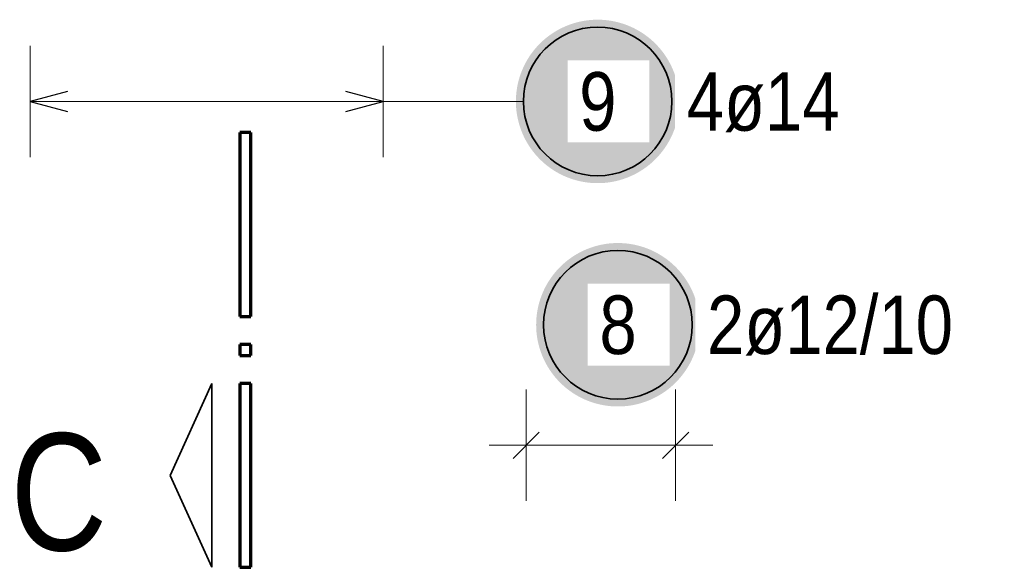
# Model space of a CAD drawing. Header units: millimetres. Extents: x -48 to 49.2, y -6.2 to 26.4.
# Tile 37 of 53: x 28.3 to 29.6, y 6.4 to 7.1. Entities that reach past the tile are written whole.
import ezdxf

# ---------------------------------------------------------------- set-up
doc = ezdxf.new("R2010")
doc.units = ezdxf.units.MM
doc.layers.add('Schraffuren', color=7, linetype='Continuous', lineweight=20)
doc.styles.add('Arial Narrow', font='ARIALN.TTF')

msp = doc.modelspace()

# ---------------------------------------------------------------- hatches: boundary and pattern name
at = {"layer": 'Schraffuren', "lineweight": 25, "true_color": 0xffffff}
for points in [[(29.15309, 7.005673), (29.153023, 7.009512), (29.152822, 7.013347), (29.152488, 7.017171), (29.15202, 7.020982), (29.151419, 7.024775), (29.150686, 7.028544), (29.149823, 7.032285), (29.148829, 7.035993), (29.147706, 7.039665), (29.146456, 7.043296), (29.14508, 7.04688), (29.14358, 7.050414), (29.141958, 7.053894), (29.140214, 7.057315), (29.138353, 7.060673), (29.136375, 7.063964), (29.134284, 7.067185), (29.132082, 7.07033), (29.129771, 7.073396), (29.127355, 7.07638), (29.124836, 7.079278), (29.122218, 7.082086), (29.119503, 7.084801), (29.116695, 7.087419), (29.113797, 7.089938), (29.110813, 7.092355), (29.107747, 7.094665), (29.104601, 7.096867), (29.101381, 7.098959), (29.09809, 7.100936), (29.094732, 7.102798), (29.091311, 7.104541), (29.087831, 7.106163), (29.084297, 7.107664), (29.080712, 7.10904), (29.077082, 7.11029), (29.07341, 7.111412), (29.069702, 7.112406), (29.06596, 7.11327), (29.062191, 7.114002), (29.058399, 7.114603), (29.054588, 7.115071), (29.050763, 7.115405), (29.046929, 7.115606), (29.04309, 7.115673), (29.039251, 7.115606), (29.035417, 7.115405), (29.031592, 7.115071), (29.027781, 7.114603), (29.023989, 7.114002), (29.02022, 7.11327), (29.016479, 7.112406), (29.01277, 7.111412), (29.009098, 7.11029), (29.005468, 7.10904), (29.001883, 7.107664), (28.998349, 7.106163), (28.994869, 7.104541), (28.991448, 7.102798), (28.98809, 7.100936), (28.984799, 7.098959), (28.981579, 7.096867), (28.978434, 7.094665), (28.975367, 7.092355), (28.972384, 7.089938), (28.969486, 7.087419), (28.966678, 7.084801), (28.963963, 7.082086), (28.961344, 7.079278), (28.958825, 7.07638), (28.956409, 7.073396), (28.954098, 7.07033), (28.951896, 7.067185), (28.949805, 7.063964), (28.947827, 7.060673), (28.945966, 7.057315), (28.944223, 7.053894), (28.9426, 7.050414), (28.9411, 7.04688), (28.939724, 7.043296), (28.938474, 7.039665), (28.937351, 7.035993), (28.936358, 7.032285), (28.935494, 7.028544), (28.934761, 7.024775), (28.934161, 7.020982), (28.933693, 7.017171), (28.933358, 7.013347), (28.933157, 7.009512), (28.93309, 7.005673), (28.933157, 7.001834), (28.933358, 6.998), (28.933693, 6.994175), (28.934161, 6.990364), (28.934761, 6.986572), (28.935494, 6.982803), (28.936358, 6.979062), (28.937351, 6.975353), (28.938474, 6.971681), (28.939724, 6.968051), (28.9411, 6.964467), (28.9426, 6.960932), (28.944223, 6.957453), (28.945966, 6.954031), (28.947827, 6.950673), (28.949805, 6.947382), (28.951896, 6.944162), (28.954098, 6.941017), (28.956409, 6.937951), (28.958825, 6.934967), (28.961344, 6.932069), (28.963963, 6.929261), (28.966678, 6.926546), (28.969486, 6.923927), (28.972384, 6.921408), (28.975367, 6.918992), (28.978434, 6.916681), (28.981579, 6.914479), (28.984799, 6.912388), (28.98809, 6.910411), (28.991448, 6.908549), (28.994869, 6.906806), (28.998349, 6.905183), (29.001883, 6.903683), (29.005468, 6.902307), (29.009098, 6.901057), (29.01277, 6.899935), (29.016479, 6.898941), (29.02022, 6.898077), (29.023989, 6.897344), (29.027781, 6.896744), (29.031592, 6.896276), (29.035417, 6.895941), (29.039251, 6.89574), (29.04309, 6.895673), (29.046929, 6.89574), (29.050763, 6.895941), (29.054588, 6.896276), (29.058399, 6.896744), (29.062191, 6.897344), (29.06596, 6.898077), (29.069702, 6.898941), (29.07341, 6.899935), (29.077082, 6.901057), (29.080712, 6.902307), (29.084297, 6.903683), (29.087831, 6.905183), (29.091311, 6.906806), (29.094732, 6.908549), (29.09809, 6.910411), (29.101381, 6.912388), (29.104601, 6.914479), (29.107747, 6.916681), (29.110813, 6.918992), (29.113797, 6.921408), (29.116695, 6.923927), (29.119503, 6.926546), (29.122218, 6.929261), (29.124836, 6.932069), (29.127355, 6.934967), (29.129771, 6.937951), (29.132082, 6.941017), (29.134284, 6.944162), (29.136375, 6.947382), (29.138353, 6.950673), (29.140214, 6.954031), (29.141958, 6.957453), (29.14358, 6.960932), (29.14508, 6.964467), (29.146456, 6.968051), (29.147706, 6.971681), (29.148829, 6.975353), (29.149823, 6.979062), (29.150686, 6.982803), (29.151419, 6.986572), (29.15202, 6.990364), (29.152488, 6.994175), (29.152822, 6.998)], [(29.180342, 6.705105), (29.180275, 6.708944), (29.180074, 6.712778), (29.179739, 6.716603), (29.179271, 6.720414), (29.178671, 6.724206), (29.177938, 6.727975), (29.177074, 6.731716), (29.176081, 6.735425), (29.174958, 6.739097), (29.173708, 6.742727), (29.172332, 6.746311), (29.170832, 6.749846), (29.169209, 6.753326), (29.167466, 6.756747), (29.165605, 6.760105), (29.163627, 6.763396), (29.161536, 6.766616), (29.159334, 6.769761), (29.157023, 6.772828), (29.154607, 6.775811), (29.152088, 6.778709), (29.149469, 6.781517), (29.146754, 6.784232), (29.143946, 6.786851), (29.141048, 6.78937), (29.138065, 6.791786), (29.134998, 6.794097), (29.131853, 6.796299), (29.128633, 6.79839), (29.125342, 6.800368), (29.121984, 6.802229), (29.118563, 6.803972), (29.115083, 6.805595), (29.111549, 6.807095), (29.107964, 6.808471), (29.104334, 6.809721), (29.100662, 6.810844), (29.096953, 6.811837), (29.093212, 6.812701), (29.089443, 6.813434), (29.085651, 6.814034), (29.08184, 6.814502), (29.078015, 6.814837), (29.074181, 6.815038), (29.070342, 6.815105), (29.066503, 6.815038), (29.062669, 6.814837), (29.058844, 6.814502), (29.055033, 6.814034), (29.051241, 6.813434), (29.047472, 6.812701), (29.04373, 6.811837), (29.040022, 6.810844), (29.03635, 6.809721), (29.03272, 6.808471), (29.029135, 6.807095), (29.025601, 6.805595), (29.022121, 6.803972), (29.0187, 6.802229), (29.015342, 6.800368), (29.012051, 6.79839), (29.008831, 6.796299), (29.005685, 6.794097), (29.002619, 6.791786), (28.999635, 6.78937), (28.996737, 6.786851), (28.993929, 6.784232), (28.991214, 6.781517), (28.988596, 6.778709), (28.986077, 6.775811), (28.983661, 6.772828), (28.98135, 6.769761), (28.979148, 6.766616), (28.977057, 6.763396), (28.975079, 6.760105), (28.973218, 6.756747), (28.971474, 6.753326), (28.969852, 6.749846), (28.968352, 6.746311), (28.966976, 6.742727), (28.965726, 6.739097), (28.964603, 6.735425), (28.963609, 6.731716), (28.962746, 6.727975), (28.962013, 6.724206), (28.961412, 6.720414), (28.960944, 6.716603), (28.96061, 6.712778), (28.960409, 6.708944), (28.960342, 6.705105), (28.960409, 6.701266), (28.96061, 6.697432), (28.960944, 6.693607), (28.961412, 6.689796), (28.962013, 6.686003), (28.962746, 6.682234), (28.963609, 6.678493), (28.964603, 6.674785), (28.965726, 6.671113), (28.966976, 6.667483), (28.968352, 6.663898), (28.969852, 6.660364), (28.971474, 6.656884), (28.973218, 6.653463), (28.975079, 6.650105), (28.977057, 6.646814), (28.979148, 6.643594), (28.98135, 6.640448), (28.983661, 6.637382), (28.986077, 6.634398), (28.988596, 6.6315), (28.991214, 6.628692), (28.993929, 6.625977), (28.996737, 6.623359), (28.999635, 6.62084), (29.002619, 6.618424), (29.005685, 6.616113), (29.008831, 6.613911), (29.012051, 6.611819), (29.015342, 6.609842), (29.0187, 6.607981), (29.022121, 6.606237), (29.025601, 6.604615), (29.029135, 6.603115), (29.03272, 6.601739), (29.03635, 6.600489), (29.040022, 6.599366), (29.04373, 6.598372), (29.047472, 6.597509), (29.051241, 6.596776), (29.055033, 6.596175), (29.058844, 6.595707), (29.062669, 6.595373), (29.066503, 6.595172), (29.070342, 6.595105), (29.074181, 6.595172), (29.078015, 6.595373), (29.08184, 6.595707), (29.085651, 6.596175), (29.089443, 6.596776), (29.093212, 6.597509), (29.096953, 6.598372), (29.100662, 6.599366), (29.104334, 6.600489), (29.107964, 6.601739), (29.111549, 6.603115), (29.115083, 6.604615), (29.118563, 6.606237), (29.121984, 6.607981), (29.125342, 6.609842), (29.128633, 6.611819), (29.131853, 6.613911), (29.134998, 6.616113), (29.138065, 6.618424), (29.141048, 6.62084), (29.143946, 6.623359), (29.146754, 6.625977), (29.149469, 6.628692), (29.152088, 6.6315), (29.154607, 6.634398), (29.157023, 6.637382), (29.159334, 6.640448), (29.161536, 6.643594), (29.163627, 6.646814), (29.165605, 6.650105), (29.167466, 6.653463), (29.169209, 6.656884), (29.170832, 6.660364), (29.172332, 6.663898), (29.173708, 6.667483), (29.174958, 6.671113), (29.176081, 6.674785), (29.177074, 6.678493), (29.177938, 6.682234), (29.178671, 6.686003), (29.179271, 6.689796), (29.179739, 6.693607), (29.180074, 6.697432)]]:
    msp.add_hatch(color=7, dxfattribs=at).paths.add_polyline_path(points)

# ---------------------------------------------------------------- linework, layer by layer
at = {"color": 1, "linetype": 'Continuous', "lineweight": 70}
for p, q in [((28.576491, 6.963689), (28.561488, 6.963689)), ((28.561488, 6.963689), (28.561488, 6.716192)), ((28.576491, 6.716192), (28.576491, 6.963689)), ((28.561488, 6.716192), (28.576491, 6.716192)), ((28.576491, 6.678691), (28.561488, 6.678691)), ((28.561488, 6.678691), (28.561488, 6.663688)), ((28.576491, 6.663688), (28.576491, 6.678691)), ((28.561488, 6.663688), (28.576491, 6.663688)), ((28.576491, 6.626189), (28.561488, 6.626189)), ((28.561488, 6.626189), (28.561488, 6.378691)), ((28.576491, 6.378691), (28.576491, 6.626189)), ((28.561488, 6.378691), (28.576491, 6.378691))]:
    msp.add_line(p, q, dxfattribs=at)
at = {"color": 2, "linetype": 'Continuous', "lineweight": 35}
for p, q in [((28.523988, 6.626189), (28.467738, 6.502437)), ((28.523988, 6.378691), (28.523988, 6.626189)), ((28.467738, 6.502437), (28.523988, 6.378691))]:
    msp.add_line(p, q, dxfattribs=at)
at = {"layer": 'Schraffuren', "color": 5, "linetype": 'Continuous', "lineweight": 18, "ltscale": 0.4}
for p, q in [((28.279382, 7.080673), (28.279382, 6.930673)), ((28.754382, 6.930673), (28.754382, 7.080673)), ((28.279382, 7.005673), (28.754382, 7.005673)), ((28.94309, 7.005673), (28.754382, 7.005673)), ((28.946882, 6.618022), (28.946882, 6.468022)), ((29.147975, 6.618022), (29.147975, 6.468022)), ((28.896882, 6.543022), (29.197975, 6.543022))]:
    msp.add_line(p, q, dxfattribs=at)
at = {"layer": 'Schraffuren', "color": 3, "linetype": 'Continuous', "lineweight": 25, "ltscale": 0.4}
for p, q in [((28.329382, 7.019071), (28.279382, 7.005673)), ((28.754382, 7.005673), (28.704382, 7.019071)), ((28.279382, 7.005673), (28.329382, 6.992276)), ((28.704382, 6.992276), (28.754382, 7.005673)), ((28.964559, 6.5607), (28.929204, 6.525345)), ((29.165653, 6.5607), (29.130297, 6.525345))]:
    msp.add_line(p, q, dxfattribs=at)
at = {"layer": 'Schraffuren', "color": 2, "linetype": 'Continuous', "lineweight": 35, "ltscale": 0.4}
for centre in [(29.04309, 7.005673), (29.070342, 6.705105)]:
    msp.add_circle(centre, 0.1, dxfattribs=at)

# ---------------------------------------------------------------- texts
at = {"layer": 'Schraffuren', "color": 1, "lineweight": 70, "style": 'Arial Narrow'}
msp.add_text('C', height=0.1575, dxfattribs=at).set_placement((28.252779, 6.401442))
at = {"layer": 'Schraffuren', "color": 2, "lineweight": 35, "char_height": 0.07875, "attachment_point": 1, "line_spacing_factor": 0.9, "style": 'Arial Narrow', "bg_fill": 3, "box_fill_scale": 1.2, "bg_fill_color": 256, "bg_fill_true_color": 13158600, "bg_fill_transparency": 0}
for s, insert in [('4ø14', (29.16309, 7.045048)), ('2ø12/10', (29.190342, 6.74448))]:
    msp.add_mtext(s, dxfattribs=dict(at, insert=insert))

# ---------------------------------------------------------------- next in the draw order: texts
for s, insert in [('9', (29.018284, 7.045048)), ('8', (29.045536, 6.74448))]:
    msp.add_mtext(s, dxfattribs=dict(at, insert=insert))

doc.saveas('drawing.dxf')
